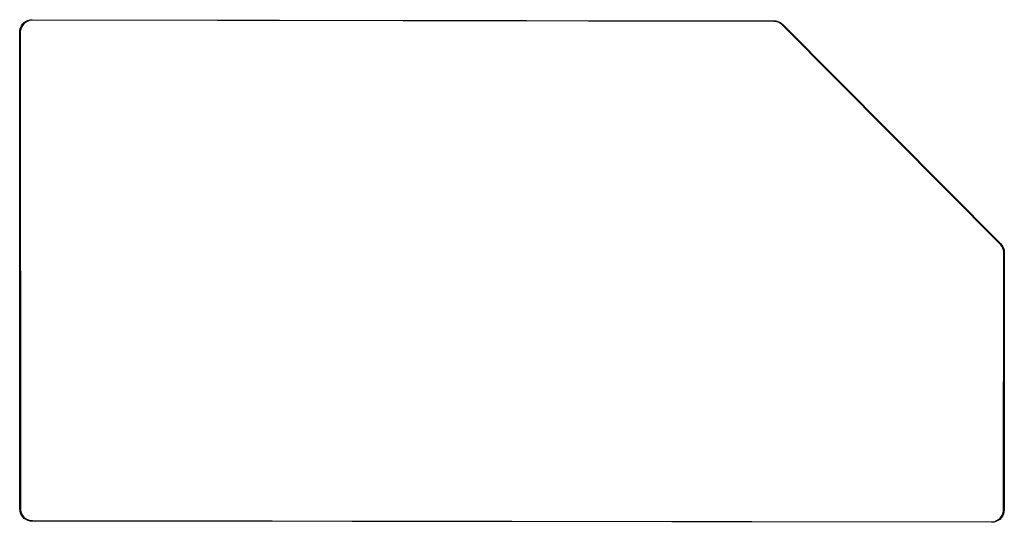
# Model space of a CAD drawing. Header units: inches. Extents: x 0.99 to 4.17, y -2.6 to -0.98.
import ezdxf

# ---------------------------------------------------------------- set-up
doc = ezdxf.new("R2010")
doc.units = ezdxf.units.IN
doc.header["$MEASUREMENT"] = 0
doc.layers.add('Edge.Cuts', color=254, linetype='CONTINUOUS', true_color=0xd0d2cd)

msp = doc.modelspace()

# ---------------------------------------------------------------- linework, layer by layer
at = {"layer": 'Edge.Cuts', "linetype": 'CONTINUOUS'}
for p, q in [((1.0192, -0.9841), (1.026, -0.9822)), ((1.0297, -0.9836), (1.023, -0.9848)), ((1.026, -0.9822), (1.033, -0.9816)), ((1.033, -0.9836), (1.0297, -0.9836)), ((1.033, -0.9816), (1.033, -0.9816)), ((1.033, -0.9816), (1.033, -0.9816)), ((1.033, -0.9816), (3.4235, -0.9852)), ((3.4235, -0.9872), (1.033, -0.9836)), ((1.033, -0.9836), (1.033, -0.9836)), ((0.9926, -1.022), (0.9932, -1.015)), ((0.9932, -1.015), (0.9951, -1.0082)), ((0.9958, -1.012), (0.9946, -1.0186)), ((0.9951, -1.0082), (0.998, -1.0018)), ((0.9981, -1.0057), (0.9958, -1.012)), ((0.998, -1.0018), (1.0021, -0.996)), ((1.0014, -0.9999), (0.9981, -1.0057)), ((1.0057, -0.9947), (1.0014, -0.9999)), ((1.0021, -0.996), (1.0071, -0.9911)), ((1.0109, -0.9904), (1.0057, -0.9947)), ((1.0071, -0.9911), (1.0128, -0.987)), ((1.0167, -0.9871), (1.0109, -0.9904)), ((1.0128, -0.987), (1.0192, -0.9841)), ((1.023, -0.9848), (1.0167, -0.9871)), ((3.4235, -0.9852), (3.4235, -0.9852)), ((3.4235, -0.9852), (3.4299, -0.9857)), ((3.4266, -0.9872), (3.4235, -0.9872)), ((3.4235, -0.9872), (3.4235, -0.9872)), ((3.4235, -0.9872), (3.4235, -0.9872)), ((3.4326, -0.9881), (3.4266, -0.9872)), ((3.4299, -0.9857), (3.436, -0.9872)), ((3.4383, -0.99), (3.4326, -0.9881)), ((3.436, -0.9872), (3.4419, -0.9897)), ((3.4437, -0.9928), (3.4383, -0.99)), ((3.4419, -0.9897), (3.4473, -0.993)), ((3.4486, -0.9964), (3.4437, -0.9928)), ((3.4473, -0.993), (3.4521, -0.9971)), ((3.4507, -0.9985), (3.4486, -0.9964)), ((4.1532, -1.7058), (3.4507, -0.9985)), ((3.4521, -0.9971), (4.1546, -1.7044)), ((0.9931, -2.5591), (0.9926, -1.022)), ((0.9946, -1.0186), (0.9946, -1.022)), ((0.9946, -1.022), (0.9951, -2.5591)), ((4.1553, -1.7079), (4.1532, -1.7058)), ((4.1532, -1.7058), (4.1532, -1.7058)), ((4.1546, -1.7044), (4.1587, -1.7092)), ((4.1589, -1.7128), (4.1553, -1.7079)), ((4.1587, -1.7092), (4.162, -1.7146)), ((4.1616, -1.7182), (4.1589, -1.7128)), ((4.1634, -1.7239), (4.1616, -1.7182)), ((4.162, -1.7146), (4.1644, -1.7204)), ((4.1644, -1.7299), (4.1634, -1.7239)), ((4.1639, -2.5625), (4.1644, -1.7329)), ((4.1644, -1.7204), (4.1658, -1.7266)), ((4.1644, -1.7329), (4.1644, -1.7299)), ((4.1644, -1.7329), (4.1644, -1.7329)), ((4.1644, -1.7329), (4.1644, -1.7329)), ((4.1658, -1.7266), (4.1663, -1.7329)), ((4.1663, -1.7329), (4.1659, -2.5625)), ((4.1663, -1.7329), (4.1663, -1.7329)), ((0.9937, -2.5661), (0.9931, -2.5591)), ((0.9955, -2.5728), (0.9937, -2.5661)), ((0.9951, -2.5591), (0.9951, -2.5624)), ((0.9951, -2.5624), (0.9962, -2.569)), ((0.9962, -2.569), (0.9985, -2.5753)), ((4.1627, -2.5724), (4.1639, -2.5658)), ((4.1652, -2.5695), (4.1634, -2.5763)), ((4.1639, -2.5658), (4.1639, -2.5625)), ((4.1639, -2.5625), (4.1639, -2.5625)), ((4.1659, -2.5625), (4.1652, -2.5695)), ((4.1659, -2.5625), (4.1659, -2.5625)), ((0.9985, -2.5792), (0.9955, -2.5728)), ((0.9985, -2.5753), (1.0019, -2.5811)), ((1.0025, -2.585), (0.9985, -2.5792)), ((1.0019, -2.5811), (1.0062, -2.5863)), ((1.0075, -2.59), (1.0025, -2.585)), ((1.0062, -2.5863), (1.0114, -2.5906)), ((1.0133, -2.594), (1.0075, -2.59)), ((1.0114, -2.5906), (1.0172, -2.594)), ((1.0196, -2.597), (1.0133, -2.594)), ((1.0172, -2.594), (1.0235, -2.5963)), ((1.0264, -2.5988), (1.0196, -2.597)), ((1.0235, -2.5963), (1.0301, -2.5974)), ((1.0334, -2.5994), (1.0264, -2.5988)), ((1.0301, -2.5974), (1.0334, -2.5974)), ((1.0334, -2.5974), (1.0334, -2.5974)), ((1.0334, -2.5974), (1.0334, -2.5974)), ((1.0334, -2.5974), (4.1255, -2.6008)), ((4.1255, -2.6028), (1.0334, -2.5994)), ((1.0334, -2.5994), (1.0334, -2.5994)), ((4.1255, -2.6008), (4.1288, -2.6008)), ((4.1325, -2.6022), (4.1255, -2.6028)), ((4.1288, -2.6008), (4.1354, -2.5997)), ((4.1393, -2.6004), (4.1325, -2.6022)), ((4.1354, -2.5997), (4.1418, -2.5974)), ((4.1457, -2.5974), (4.1393, -2.6004)), ((4.1418, -2.5974), (4.1476, -2.594)), ((4.1514, -2.5934), (4.1457, -2.5974)), ((4.1476, -2.594), (4.1527, -2.5897)), ((4.1564, -2.5884), (4.1514, -2.5934)), ((4.1527, -2.5897), (4.157, -2.5845)), ((4.1604, -2.5826), (4.1564, -2.5884)), ((4.157, -2.5845), (4.1604, -2.5787)), ((4.1604, -2.5787), (4.1627, -2.5724)), ((4.1634, -2.5763), (4.1604, -2.5826)), ((4.1255, -2.6028), (4.1255, -2.6028)), ((4.1255, -2.6028), (4.1255, -2.6028))]:
    msp.add_line(p, q, dxfattribs=at)

doc.saveas('drawing.dxf')
